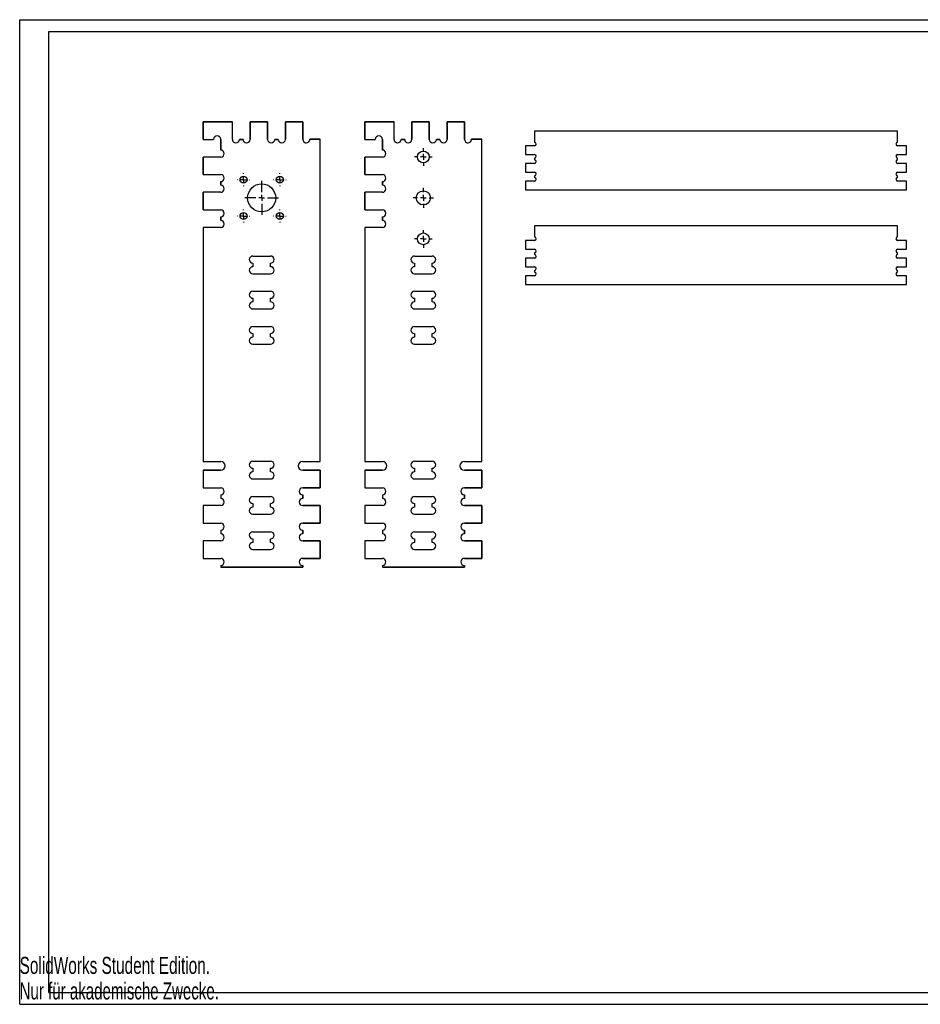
# Model space of a CAD drawing. Extents: x 0 to 1189, y 0 to 841.
# Tile 1 of 2: x 0 to 769, y 0 to 841. Entities that reach past the tile are written whole.
import ezdxf
from ezdxf.enums import TextEntityAlignment as Align

# ---------------------------------------------------------------- set-up
doc = ezdxf.new("R2010")
doc.units = 0
doc.layers.get('0').update_dxf_attribs({"linetype": 'CONTINUOUS'})

# ---------------------------------------------------------------- blocks, each defined once
blk = doc.blocks.new('SW_CENTERMARKSYMBOL_0')
at = {"color": 0, "linetype": 'CONTINUOUS'}
for p, q in [((0, 5), (0, 14.5)), ((-5, 0), (-14.5, 0)), ((0, 0), (-2.5, 0)), ((0, 0), (0, 2.5)), ((0, 0), (0, -2.5)), ((0, 0), (2.5, 0)), ((5, 0), (14.5, 0)), ((0, -5), (0, -14.5))]:
    blk.add_line(p, q, dxfattribs=at)
blk = doc.blocks.new('SW_CENTERMARKSYMBOL_1')
at = {"color": 0, "linetype": 'CONTINUOUS'}
for p, q in [((-5, 0), (-5.5, 0)), ((0, 0), (-2.5, 0)), ((0, 5), (0, 5.5)), ((0, 0), (0, 2.5)), ((0, 0), (0, -2.5)), ((0, 0), (2.5, 0)), ((5, 0), (5.5, 0)), ((0, -5), (0, -5.5))]:
    blk.add_line(p, q, dxfattribs=at)
blk = doc.blocks.new('SW_CENTERMARKSYMBOL_2')
at = {"color": 0, "linetype": 'CONTINUOUS'}
for p, q in [((-5, 0), (-5.5, 0)), ((0, 0), (-2.5, 0)), ((0, 5), (0, 5.5)), ((0, 0), (0, 2.5)), ((0, 0), (0, -2.5)), ((0, 0), (2.5, 0)), ((5, 0), (5.5, 0)), ((0, -5), (0, -5.5))]:
    blk.add_line(p, q, dxfattribs=at)
blk = doc.blocks.new('SW_CENTERMARKSYMBOL_3')
at = {"color": 0, "linetype": 'CONTINUOUS'}
for p, q in [((-5, 0), (-5.5, 0)), ((0, 0), (-2.5, 0)), ((0, 5), (0, 5.5)), ((0, 0), (0, 2.5)), ((0, 0), (0, -2.5)), ((0, 0), (2.5, 0)), ((5, 0), (5.5, 0)), ((0, -5), (0, -5.5))]:
    blk.add_line(p, q, dxfattribs=at)
blk = doc.blocks.new('SW_CENTERMARKSYMBOL_4')
at = {"color": 0, "linetype": 'CONTINUOUS'}
for p, q in [((-5, 0), (-5.5, 0)), ((0, 0), (-2.5, 0)), ((0, 5), (0, 5.5)), ((0, 0), (0, 2.5)), ((0, 0), (0, -2.5)), ((0, 0), (2.5, 0)), ((5, 0), (5.5, 0)), ((0, -5), (0, -5.5))]:
    blk.add_line(p, q, dxfattribs=at)
blk = doc.blocks.new('SW_CENTERMARKSYMBOL_5')
at = {"color": 0, "linetype": 'CONTINUOUS'}
for p, q in [((-5, 0), (-7.55, 0)), ((0, 0), (-2.5, 0)), ((0, 5), (0, 7.55)), ((0, 0), (0, 2.5)), ((0, 0), (0, -2.5)), ((0, 0), (2.5, 0)), ((5, 0), (7.55, 0)), ((0, -5), (0, -7.55))]:
    blk.add_line(p, q, dxfattribs=at)
blk = doc.blocks.new('SW_CENTERMARKSYMBOL_6')
at = {"color": 0, "linetype": 'CONTINUOUS'}
for p, q in [((-5, 0), (-7.55, 0)), ((0, 0), (-2.5, 0)), ((0, 5), (0, 7.55)), ((0, 0), (0, 2.5)), ((0, 0), (0, -2.5)), ((0, 0), (2.5, 0)), ((5, 0), (7.55, 0)), ((0, -5), (0, -7.55))]:
    blk.add_line(p, q, dxfattribs=at)
blk = doc.blocks.new('SW_CENTERMARKSYMBOL_7')
at = {"color": 0, "linetype": 'CONTINUOUS'}
for p, q in [((0, 5), (0, 8.55)), ((-5, 0), (-8.55, 0)), ((0, 0), (-2.5, 0)), ((0, 0), (0, 2.5)), ((0, 0), (0, -2.5)), ((0, 0), (2.5, 0)), ((5, 0), (8.55, 0)), ((0, -5), (0, -8.55))]:
    blk.add_line(p, q, dxfattribs=at)

msp = doc.modelspace()

# ---------------------------------------------------------------- linework, layer by layer
at = {"color": 7, "linetype": 'CONTINUOUS'}
for p, q in [((0.08, 0.21), (0.08, 841.21)), ((0.08, 841.21), (1189.08, 841.21)), ((25.08, 10.21), (25.08, 831.21)), ((25.08, 831.21), (1179.08, 831.21)), ((156.64, 739), (156.64, 754)), ((156.64, 754), (181.64, 754)), ((156.64, 754), (156.64, 739)), ((181.64, 754), (156.64, 754)), ((181.64, 739), (181.64, 754)), ((181.64, 739), (181.64, 754)), ((196.74, 739), (196.74, 754)), ((196.74, 754), (211.74, 754)), ((196.74, 754), (196.74, 739)), ((211.74, 754), (196.74, 754)), ((211.74, 754), (211.74, 739)), ((211.74, 739), (211.74, 754)), ((226.84, 739), (226.84, 754)), ((226.84, 754), (241.84, 754)), ((226.84, 754), (226.84, 739)), ((241.84, 754), (226.84, 754)), ((241.84, 754), (241.84, 739)), ((241.84, 739), (241.84, 754)), ((294.65, 739), (294.65, 754)), ((294.65, 754), (319.65, 754)), ((294.65, 754), (294.65, 739)), ((319.65, 754), (294.65, 754)), ((319.65, 739), (319.65, 754)), ((319.65, 739), (319.65, 754)), ((334.75, 739), (334.75, 754)), ((334.75, 754), (349.75, 754)), ((334.75, 754), (334.75, 739)), ((349.75, 754), (334.75, 754)), ((349.75, 754), (349.75, 739)), ((349.75, 739), (349.75, 754)), ((364.85, 739), (364.85, 754)), ((364.85, 754), (379.85, 754)), ((364.85, 754), (364.85, 739)), ((379.85, 754), (364.85, 754)), ((379.85, 754), (379.85, 739)), ((379.85, 739), (379.85, 754)), ((439.5, 745.92), (439.5, 736.52)), ((749.5, 745.92), (439.5, 745.92)), ((749.5, 736.52), (749.5, 745.92)), ((156.64, 739), (165.64, 739)), ((156.64, 739), (165.64, 739)), ((171.64, 729.9), (171.64, 739)), ((171.64, 739), (171.64, 729.9)), ((187.64, 739), (190.74, 739)), ((190.74, 739), (187.64, 739)), ((217.74, 739), (220.84, 739)), ((220.84, 739), (217.74, 739)), ((247.84, 739.13), (256.64, 739.13)), ((256.64, 739.13), (247.84, 739.13)), ((256.64, 463.83), (256.64, 739.13)), ((256.64, 463.83), (256.64, 739.13)), ((294.65, 739), (303.65, 739)), ((294.65, 739), (303.65, 739)), ((309.65, 729.9), (309.65, 739)), ((309.65, 739), (309.65, 729.9)), ((325.65, 739), (328.75, 739)), ((328.75, 739), (325.65, 739)), ((355.75, 739), (358.85, 739)), ((358.85, 739), (355.75, 739)), ((385.85, 739.13), (394.65, 739.13)), ((394.65, 739.13), (385.85, 739.13)), ((394.65, 463.83), (394.65, 739.13)), ((394.65, 463.83), (394.65, 739.13)), ((432, 733.52), (432, 726.02)), ((439.5, 733.52), (432, 733.52)), ((757, 733.52), (749.5, 733.52)), ((757, 726.02), (757, 733.52)), ((171.64, 723.9), (156.64, 723.9)), ((156.64, 708.9), (156.64, 723.9)), ((156.64, 723.9), (156.64, 708.9)), ((171.64, 723.9), (156.64, 723.9)), ((309.65, 723.9), (294.65, 723.9)), ((294.65, 708.9), (294.65, 723.9)), ((294.65, 723.9), (294.65, 708.9)), ((309.65, 723.9), (294.65, 723.9)), ((432, 726.02), (439.5, 726.02)), ((749.5, 726.02), (757, 726.02)), ((432, 718.47), (432, 710.97)), ((439.5, 718.47), (432, 718.47)), ((439.5, 723.02), (439.5, 721.47)), ((749.5, 721.47), (749.5, 723.02)), ((757, 718.47), (749.5, 718.47)), ((757, 710.97), (757, 718.47)), ((156.64, 708.9), (171.64, 708.9)), ((156.64, 708.9), (171.64, 708.9)), ((294.65, 708.9), (309.65, 708.9)), ((294.65, 708.9), (309.65, 708.9)), ((432, 710.97), (439.5, 710.97)), ((439.5, 707.97), (439.5, 706.42)), ((749.5, 710.97), (757, 710.97)), ((749.5, 706.42), (749.5, 707.97)), ((171.64, 699.8), (171.64, 702.9)), ((171.64, 702.9), (171.64, 699.8)), ((309.65, 699.8), (309.65, 702.9)), ((309.65, 702.9), (309.65, 699.8)), ((432, 703.42), (432, 695.92)), ((439.5, 703.42), (432, 703.42)), ((757, 703.42), (749.5, 703.42)), ((757, 695.92), (757, 703.42)), ((156.64, 678.8), (156.64, 693.8)), ((171.64, 693.8), (156.64, 693.8)), ((156.64, 693.8), (156.64, 678.8)), ((171.64, 693.8), (156.64, 693.8)), ((294.65, 678.8), (294.65, 693.8)), ((309.65, 693.8), (294.65, 693.8)), ((294.65, 693.8), (294.65, 678.8)), ((309.65, 693.8), (294.65, 693.8)), ((432, 695.92), (757, 695.92)), ((156.64, 678.8), (171.64, 678.8)), ((156.64, 678.8), (171.64, 678.8)), ((171.64, 669.7), (171.64, 672.8)), ((171.64, 672.8), (171.64, 669.7)), ((294.65, 678.8), (309.65, 678.8)), ((294.65, 678.8), (309.65, 678.8)), ((309.65, 669.7), (309.65, 672.8)), ((309.65, 672.8), (309.65, 669.7)), ((439.5, 665.01), (439.5, 655.61)), ((749.5, 665.01), (439.5, 665.01)), ((749.5, 655.61), (749.5, 665.01)), ((156.64, 663.7), (156.64, 463.83)), ((171.64, 663.7), (156.64, 663.7)), ((156.64, 663.7), (156.64, 463.83)), ((171.64, 663.7), (156.64, 663.7)), ((294.65, 663.7), (294.65, 463.83)), ((309.65, 663.7), (294.65, 663.7)), ((294.65, 663.7), (294.65, 463.83)), ((309.65, 663.7), (294.65, 663.7)), ((432, 652.61), (432, 645.11)), ((439.5, 652.61), (432, 652.61)), ((757, 652.61), (749.5, 652.61)), ((757, 645.11), (757, 652.61)), ((199.09, 639.33), (214.19, 639.33)), ((337.1, 639.33), (352.2, 639.33)), ((432, 645.11), (439.5, 645.11)), ((439.5, 642.11), (439.5, 640.56)), ((749.5, 645.11), (757, 645.11)), ((749.5, 640.56), (749.5, 642.11)), ((199.09, 633.33), (199.09, 630.23)), ((214.19, 630.23), (214.19, 633.33)), ((337.1, 633.33), (337.1, 630.23)), ((352.2, 630.23), (352.2, 633.33)), ((432, 637.56), (432, 630.06)), ((439.5, 637.56), (432, 637.56)), ((757, 637.56), (749.5, 637.56)), ((757, 630.06), (757, 637.56)), ((199.09, 624.23), (214.19, 624.23)), ((337.1, 624.23), (352.2, 624.23)), ((432, 630.06), (439.5, 630.06)), ((432, 622.51), (432, 615.01)), ((439.5, 622.51), (432, 622.51)), ((439.5, 627.06), (439.5, 625.51)), ((749.5, 630.06), (757, 630.06)), ((749.5, 625.51), (749.5, 627.06)), ((757, 622.51), (749.5, 622.51)), ((757, 615.01), (757, 622.51)), ((432, 615.01), (757, 615.01)), ((199.09, 609.23), (214.19, 609.23)), ((337.1, 609.23), (352.2, 609.23)), ((199.09, 603.23), (199.09, 600.13)), ((214.19, 600.13), (214.19, 603.23)), ((337.1, 603.23), (337.1, 600.13)), ((352.2, 600.13), (352.2, 603.23)), ((199.09, 594.13), (214.19, 594.13)), ((337.1, 594.13), (352.2, 594.13)), ((199.09, 579.13), (214.19, 579.13)), ((199.09, 573.13), (199.09, 570.03)), ((214.19, 570.03), (214.19, 573.13)), ((337.1, 579.13), (352.2, 579.13)), ((337.1, 573.13), (337.1, 570.03)), ((352.2, 570.03), (352.2, 573.13)), ((199.09, 564.03), (214.19, 564.03)), ((337.1, 564.03), (352.2, 564.03)), ((156.64, 463.83), (171.64, 463.83)), ((156.64, 463.83), (171.64, 463.83)), ((199.09, 464.03), (214.19, 464.03)), ((241.64, 463.83), (256.64, 463.83)), ((241.64, 463.83), (256.64, 463.83)), ((294.65, 463.83), (309.65, 463.83)), ((294.65, 463.83), (309.65, 463.83)), ((337.1, 464.03), (352.2, 464.03)), ((379.65, 463.83), (394.65, 463.83)), ((379.65, 463.83), (394.65, 463.83)), ((156.64, 456.33), (171.64, 456.33)), ((156.64, 456.33), (156.64, 441.33)), ((156.64, 456.33), (156.64, 441.33)), ((171.64, 456.33), (156.64, 456.33)), ((199.09, 458.03), (199.09, 454.93)), ((214.19, 454.93), (214.19, 458.03)), ((241.64, 456.33), (256.64, 456.33)), ((256.64, 456.33), (241.64, 456.33)), ((256.64, 456.33), (256.64, 441.33)), ((256.64, 441.33), (256.64, 456.33)), ((294.65, 456.33), (309.65, 456.33)), ((294.65, 456.33), (294.65, 441.33)), ((294.65, 456.33), (294.65, 441.33)), ((309.65, 456.33), (294.65, 456.33)), ((337.1, 458.03), (337.1, 454.93)), ((352.2, 454.93), (352.2, 458.03)), ((379.65, 456.33), (394.65, 456.33)), ((394.65, 456.33), (379.65, 456.33)), ((394.65, 456.33), (394.65, 441.33)), ((394.65, 441.33), (394.65, 456.33)), ((199.09, 448.93), (214.19, 448.93)), ((337.1, 448.93), (352.2, 448.93)), ((156.64, 441.33), (171.64, 441.33)), ((156.64, 441.33), (171.64, 441.33)), ((256.64, 441.33), (241.64, 441.33)), ((241.64, 441.33), (256.64, 441.33)), ((294.65, 441.33), (309.65, 441.33)), ((294.65, 441.33), (309.65, 441.33)), ((394.65, 441.33), (379.65, 441.33)), ((379.65, 441.33), (394.65, 441.33)), ((171.64, 435.33), (171.64, 432.23)), ((171.64, 435.33), (171.64, 432.23)), ((199.09, 433.93), (214.19, 433.93)), ((241.64, 435.33), (241.64, 432.23)), ((241.64, 432.23), (241.64, 435.33)), ((309.65, 435.33), (309.65, 432.23)), ((309.65, 435.33), (309.65, 432.23)), ((337.1, 433.93), (352.2, 433.93)), ((379.65, 435.33), (379.65, 432.23)), ((379.65, 432.23), (379.65, 435.33)), ((171.64, 426.23), (156.64, 426.23)), ((156.64, 426.23), (156.64, 411.23)), ((156.64, 426.23), (156.64, 411.23)), ((171.64, 426.23), (156.64, 426.23)), ((199.09, 427.93), (199.09, 424.83)), ((214.19, 424.83), (214.19, 427.93)), ((241.64, 426.23), (256.64, 426.23)), ((256.64, 426.23), (241.64, 426.23)), ((256.64, 426.23), (256.64, 411.23)), ((256.64, 411.23), (256.64, 426.23)), ((309.65, 426.23), (294.65, 426.23)), ((294.65, 426.23), (294.65, 411.23)), ((294.65, 426.23), (294.65, 411.23)), ((309.65, 426.23), (294.65, 426.23)), ((337.1, 427.93), (337.1, 424.83)), ((352.2, 424.83), (352.2, 427.93)), ((379.65, 426.23), (394.65, 426.23)), ((394.65, 426.23), (379.65, 426.23)), ((394.65, 426.23), (394.65, 411.23)), ((394.65, 411.23), (394.65, 426.23)), ((199.09, 418.83), (214.19, 418.83)), ((337.1, 418.83), (352.2, 418.83)), ((156.64, 411.23), (171.64, 411.23)), ((156.64, 411.23), (171.64, 411.23)), ((171.64, 405.23), (171.64, 402.13)), ((171.64, 405.23), (171.64, 402.13)), ((199.09, 403.83), (214.19, 403.83)), ((256.64, 411.23), (241.64, 411.23)), ((241.64, 411.23), (256.64, 411.23)), ((241.64, 405.23), (241.64, 402.13)), ((241.64, 402.13), (241.64, 405.23)), ((294.65, 411.23), (309.65, 411.23)), ((294.65, 411.23), (309.65, 411.23)), ((309.65, 405.23), (309.65, 402.13)), ((309.65, 405.23), (309.65, 402.13)), ((337.1, 403.83), (352.2, 403.83)), ((394.65, 411.23), (379.65, 411.23)), ((379.65, 411.23), (394.65, 411.23)), ((379.65, 405.23), (379.65, 402.13)), ((379.65, 402.13), (379.65, 405.23)), ((156.64, 396.13), (156.64, 381.13)), ((171.64, 396.13), (156.64, 396.13)), ((156.64, 396.13), (156.64, 381.13)), ((171.64, 396.13), (156.64, 396.13)), ((199.09, 397.83), (199.09, 394.73)), ((214.19, 394.73), (214.19, 397.83)), ((241.64, 396.13), (256.64, 396.13)), ((256.64, 396.13), (241.64, 396.13)), ((256.64, 396.13), (256.64, 381.13)), ((256.64, 381.13), (256.64, 396.13)), ((294.65, 396.13), (294.65, 381.13)), ((309.65, 396.13), (294.65, 396.13)), ((294.65, 396.13), (294.65, 381.13)), ((309.65, 396.13), (294.65, 396.13)), ((337.1, 397.83), (337.1, 394.73)), ((352.2, 394.73), (352.2, 397.83)), ((379.65, 396.13), (394.65, 396.13)), ((394.65, 396.13), (379.65, 396.13)), ((394.65, 396.13), (394.65, 381.13)), ((394.65, 381.13), (394.65, 396.13)), ((199.09, 388.73), (214.19, 388.73)), ((337.1, 388.73), (352.2, 388.73)), ((156.64, 381.13), (171.64, 381.13)), ((156.64, 381.13), (171.64, 381.13)), ((256.64, 381.13), (241.64, 381.13)), ((241.64, 381.13), (256.64, 381.13)), ((294.65, 381.13), (309.65, 381.13)), ((294.65, 381.13), (309.65, 381.13)), ((394.65, 381.13), (379.65, 381.13)), ((379.65, 381.13), (394.65, 381.13)), ((171.64, 375.13), (171.64, 373.73)), ((171.64, 375.13), (171.64, 373.73)), ((241.64, 373.73), (171.64, 373.73)), ((171.64, 373.73), (241.64, 373.73)), ((241.64, 375.13), (241.64, 373.73)), ((241.64, 373.73), (241.64, 375.13)), ((309.65, 375.13), (309.65, 373.73)), ((309.65, 375.13), (309.65, 373.73)), ((379.65, 373.73), (309.65, 373.73)), ((309.65, 373.73), (379.65, 373.73)), ((379.65, 375.13), (379.65, 373.73)), ((379.65, 373.73), (379.65, 375.13)), ((25.08, 10.21), (1179.08, 10.21)), ((0.08, 0.21), (1189.08, 0.21))]:
    msp.add_line(p, q, dxfattribs=at)
for centre, radius in [((344.65, 724), 5.05), ((191.14, 704.5), 3), ((222.14, 704.5), 3), ((206.64, 689), 12), ((344.65, 689), 6.05), ((191.14, 673.5), 3), ((222.14, 673.5), 3), ((344.65, 654), 5.05)]:
    msp.add_circle(centre, radius, dxfattribs=at)
for centre, radius, start, end in [((168.64, 739), 3, 0, 180), ((168.64, 739), 3, 0, 180), ((306.65, 739), 3, 0, 180), ((306.65, 739), 3, 0, 180), ((184.64, 739), 3, 180, 359.99939), ((184.64, 739), 3, 180, 359.99939), ((193.74, 739), 3, 180.00061, 0), ((193.74, 739), 3, 180.00061, 0), ((214.74, 739), 3, 180, 359.99954), ((214.74, 739), 3, 180, 359.99954), ((223.84, 739), 3, 180.00038, 0), ((223.84, 739), 3, 180.00038, 0), ((244.84, 739.07), 3, 181.2361, 1.2361), ((244.84, 739.07), 3, 181.2361, 1.2361), ((322.65, 739), 3, 180, 359.99939), ((322.65, 739), 3, 180, 359.99939), ((331.75, 739), 3, 180.00061, 0), ((331.75, 739), 3, 180.00061, 0), ((352.75, 739), 3, 180, 359.99954), ((352.75, 739), 3, 180, 359.99954), ((361.85, 739), 3, 180.00038, 0), ((361.85, 739), 3, 180.00038, 0), ((382.85, 739.07), 3, 181.2361, 1.2361), ((382.85, 739.07), 3, 181.2361, 1.2361), ((439.5, 735.02), 1.5, 270, 90), ((749.5, 735.02), 1.5, 90, 270), ((171.64, 726.9), 3, 270, 90), ((171.64, 726.9), 3, 270, 90), ((309.65, 726.9), 3, 270, 90), ((309.65, 726.9), 3, 270, 90), ((439.5, 724.52), 1.5, 270, 90), ((749.5, 724.52), 1.5, 90, 270), ((439.5, 719.97), 1.5, 270, 90), ((749.5, 719.97), 1.5, 90, 270), ((171.64, 705.9), 3, 270, 90), ((171.64, 705.9), 3, 270, 90), ((309.65, 705.9), 3, 270, 90), ((309.65, 705.9), 3, 270, 90), ((439.5, 709.47), 1.5, 270, 90), ((749.5, 709.47), 1.5, 90, 270), ((171.64, 696.8), 3, 270, 90), ((171.64, 696.8), 3, 270, 90), ((309.65, 696.8), 3, 270, 90), ((309.65, 696.8), 3, 270, 90), ((439.5, 704.92), 1.5, 270, 90), ((749.5, 704.92), 1.5, 90, 270), ((171.64, 675.8), 3, 270, 90), ((171.64, 675.8), 3, 270, 90), ((309.65, 675.8), 3, 270, 90), ((309.65, 675.8), 3, 270, 90), ((171.64, 666.7), 3, 270, 90), ((171.64, 666.7), 3, 270, 90), ((309.65, 666.7), 3, 270, 90), ((309.65, 666.7), 3, 270, 90), ((439.5, 654.11), 1.5, 270, 90), ((749.5, 654.11), 1.5, 90, 270), ((199.09, 636.33), 3, 90, 270), ((214.19, 636.33), 3, 270, 90), ((337.1, 636.33), 3, 90, 270), ((352.2, 636.33), 3, 270, 90), ((439.5, 643.61), 1.5, 270, 90), ((439.5, 639.06), 1.5, 270, 90), ((749.5, 643.61), 1.5, 90, 270), ((749.5, 639.06), 1.5, 90, 270), ((199.09, 627.23), 3, 90, 270), ((214.19, 627.23), 3, 270, 90), ((337.1, 627.23), 3, 90, 270), ((352.2, 627.23), 3, 270, 90), ((439.5, 628.56), 1.5, 270, 90), ((439.5, 624.01), 1.5, 270, 90), ((749.5, 628.56), 1.5, 90, 270), ((749.5, 624.01), 1.5, 90, 270), ((199.09, 606.23), 3, 90, 270), ((214.19, 606.23), 3, 270, 90), ((337.1, 606.23), 3, 90, 270), ((352.2, 606.23), 3, 270, 90), ((199.09, 597.13), 3, 90, 270), ((214.19, 597.13), 3, 270, 90), ((337.1, 597.13), 3, 90, 270), ((352.2, 597.13), 3, 270, 90), ((199.09, 576.13), 3, 90, 270), ((214.19, 576.13), 3, 270, 90), ((337.1, 576.13), 3, 90, 270), ((352.2, 576.13), 3, 270, 90), ((199.09, 567.03), 3, 90, 270), ((214.19, 567.03), 3, 270, 90), ((337.1, 567.03), 3, 90, 270), ((352.2, 567.03), 3, 270, 90), ((171.64, 460.08), 3.75, 270, 90), ((171.64, 460.08), 3.75, 270, 90), ((199.09, 461.03), 3, 90, 270), ((214.19, 461.03), 3, 270, 90), ((241.64, 460.08), 3.75, 90, 270), ((241.64, 460.08), 3.75, 90, 270), ((309.65, 460.08), 3.75, 270, 90), ((309.65, 460.08), 3.75, 270, 90), ((337.1, 461.03), 3, 90, 270), ((352.2, 461.03), 3, 270, 90), ((379.65, 460.08), 3.75, 90, 270), ((379.65, 460.08), 3.75, 90, 270), ((199.09, 451.93), 3, 90, 270), ((214.19, 451.93), 3, 270, 90), ((337.1, 451.93), 3, 90, 270), ((352.2, 451.93), 3, 270, 90), ((171.64, 438.33), 3, 270, 90), ((171.64, 438.33), 3, 270, 90), ((241.64, 438.33), 3, 90, 270), ((241.64, 438.33), 3, 90, 270), ((309.65, 438.33), 3, 270, 90), ((309.65, 438.33), 3, 270, 90), ((379.65, 438.33), 3, 90, 270), ((379.65, 438.33), 3, 90, 270), ((171.64, 429.23), 3, 270, 90), ((171.64, 429.23), 3, 270, 90), ((199.09, 430.93), 3, 90, 270), ((214.19, 430.93), 3, 270, 90), ((241.64, 429.23), 3, 90, 270), ((241.64, 429.23), 3, 90, 270), ((309.65, 429.23), 3, 270, 90), ((309.65, 429.23), 3, 270, 90), ((337.1, 430.93), 3, 90, 270), ((352.2, 430.93), 3, 270, 90), ((379.65, 429.23), 3, 90, 270), ((379.65, 429.23), 3, 90, 270), ((199.09, 421.83), 3, 90, 270), ((214.19, 421.83), 3, 270, 90), ((337.1, 421.83), 3, 90, 270), ((352.2, 421.83), 3, 270, 90), ((171.64, 408.23), 3, 270, 90), ((171.64, 408.23), 3, 270, 90), ((199.09, 400.83), 3, 90, 270), ((214.19, 400.83), 3, 270, 90), ((241.64, 408.23), 3, 90, 270), ((241.64, 408.23), 3, 90, 270), ((309.65, 408.23), 3, 270, 90), ((309.65, 408.23), 3, 270, 90), ((337.1, 400.83), 3, 90, 270), ((352.2, 400.83), 3, 270, 90), ((379.65, 408.23), 3, 90, 270), ((379.65, 408.23), 3, 90, 270), ((171.64, 399.13), 3, 270, 90), ((171.64, 399.13), 3, 270, 90), ((241.64, 399.13), 3, 90, 270), ((241.64, 399.13), 3, 90, 270), ((309.65, 399.13), 3, 270, 90), ((309.65, 399.13), 3, 270, 90), ((379.65, 399.13), 3, 90, 270), ((379.65, 399.13), 3, 90, 270), ((199.09, 391.73), 3, 90, 270), ((214.19, 391.73), 3, 270, 90), ((337.1, 391.73), 3, 90, 270), ((352.2, 391.73), 3, 270, 90), ((171.64, 378.13), 3, 270, 90), ((171.64, 378.13), 3, 270, 90), ((241.64, 378.13), 3, 90, 270), ((241.64, 378.13), 3, 90, 270), ((309.65, 378.13), 3, 270, 90), ((309.65, 378.13), 3, 270, 90), ((379.65, 378.13), 3, 90, 270), ((379.65, 378.13), 3, 90, 270)]:
    msp.add_arc(centre, radius, start, end, dxfattribs=at)

# ---------------------------------------------------------------- block references
for name, p in [('SW_CENTERMARKSYMBOL_5', (344.65, 724)), ('SW_CENTERMARKSYMBOL_2', (191.14, 704.5)), ('SW_CENTERMARKSYMBOL_1', (222.14, 704.5)), ('SW_CENTERMARKSYMBOL_0', (206.64, 689)), ('SW_CENTERMARKSYMBOL_7', (344.65, 689)), ('SW_CENTERMARKSYMBOL_3', (191.14, 673.5)), ('SW_CENTERMARKSYMBOL_4', (222.14, 673.5)), ('SW_CENTERMARKSYMBOL_6', (344.65, 654))]:
    msp.add_blockref(name, p, dxfattribs=at)

# ---------------------------------------------------------------- texts
for s, width, p in [('SolidWorks Student Edition.', 0.674074, (0, 21.82)), ('Nur für akademische Zwecke.', 0.661111, (0, 0))]:
    msp.add_text(s, height=14.5493, dxfattribs=dict(at, width=width)).set_placement(p, align=Align.BOTTOM_LEFT)

doc.saveas('drawing.dxf')
